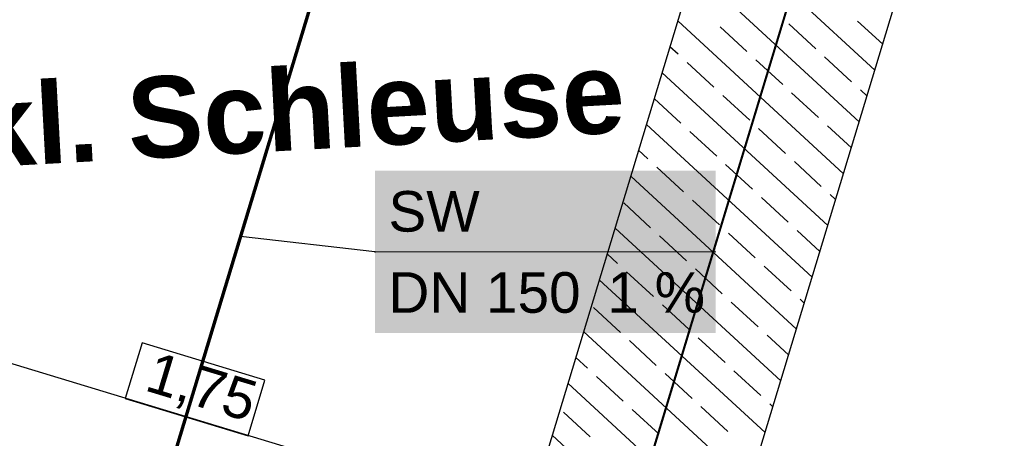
# Model space of a CAD drawing. Extents: x -779 to 790, y -208 to 633.
# Tile 162 of 232: x 96 to 145, y 334 to 355. Entities that reach past the tile are written whole.
import ezdxf
from ezdxf.lldxf.tags import DXFTag

# ---------------------------------------------------------------- set-up
doc = ezdxf.new("R2010")
doc.units = 0
doc.layers.get('0').update_dxf_attribs({"lineweight": 25})
for name, color, linetype, lineweight, true_color in [('01AFU Allgemein Bemaßung-A07F5V4RWF', 7, 'Continuous', 25, 0x848484), ('02 Raster Gebäude-A07F5V4QWF', 7, 'Continuous', 25, 0x848484), ('20 Fundament-A07F5V4OWF', 7, 'Continuous', 25, 0x848484), ('20 Räume Innen', 9, 'Continuous', 25, 0x808080), ('S_Schmutzwasser_Grundleitung', 7, 'Continuous', 70, 0x7f5f00), ('X_Mass', 150, 'Continuous', 25, 0x007fff)]:
    doc.layers.add(name, color=color, linetype=linetype, lineweight=lineweight, true_color=true_color)
doc.layers.add('02 Raster Gebäude-A07F5V53WF', color=7, linetype='Continuous', lineweight=13)
doc.styles.get("Standard").update_dxf_attribs({"font": 'arial.ttf'})
tags = doc.linetypes.add('Raster-A07F5V4TWF', pattern=[0.2, 0.1, -0.05, 0, -0.05]).pattern_tags.tags
tags[10:11] = [DXFTag(74, 4), DXFTag(75, 0), DXFTag(340, '0'), DXFTag(46, 1.0), DXFTag(50, 0.0), DXFTag(44, 0.0), DXFTag(45, 0.0)]
tags[8:9] = [DXFTag(74, 4), DXFTag(75, 0), DXFTag(340, '0'), DXFTag(46, 1.0), DXFTag(50, 0.0), DXFTag(44, 0.0), DXFTag(45, 0.0)]
tags[6:7] = [DXFTag(74, 4), DXFTag(75, 0), DXFTag(340, '0'), DXFTag(46, 1.0), DXFTag(50, 0.0), DXFTag(44, 0.0), DXFTag(45, 0.0)]
tags[4:5] = [DXFTag(74, 4), DXFTag(75, 0), DXFTag(340, '0'), DXFTag(46, 1.0), DXFTag(50, 0.0), DXFTag(44, 0.0), DXFTag(45, 0.0)]
tags = doc.linetypes.add('Raster-A07F5V57WF', pattern=[0.2, 0.1, -0.05, 0, -0.05]).pattern_tags.tags
tags[10:11] = [DXFTag(74, 4), DXFTag(75, 0), DXFTag(340, '0'), DXFTag(46, 1.0), DXFTag(50, 0.0), DXFTag(44, 0.0), DXFTag(45, 0.0)]
tags[8:9] = [DXFTag(74, 4), DXFTag(75, 0), DXFTag(340, '0'), DXFTag(46, 1.0), DXFTag(50, 0.0), DXFTag(44, 0.0), DXFTag(45, 0.0)]
tags[6:7] = [DXFTag(74, 4), DXFTag(75, 0), DXFTag(340, '0'), DXFTag(46, 1.0), DXFTag(50, 0.0), DXFTag(44, 0.0), DXFTag(45, 0.0)]
tags[4:5] = [DXFTag(74, 4), DXFTag(75, 0), DXFTag(340, '0'), DXFTag(46, 1.0), DXFTag(50, 0.0), DXFTag(44, 0.0), DXFTag(45, 0.0)]
tags = doc.linetypes.add('Wipeout_Contour-A07F5V4SWF', pattern=[1, 0, -1]).pattern_tags.tags
tags[6:7] = [DXFTag(74, 4), DXFTag(75, 0), DXFTag(340, '0'), DXFTag(46, 1.0), DXFTag(50, 0.0), DXFTag(44, 0.0), DXFTag(45, 0.0)]
tags[4:5] = [DXFTag(74, 4), DXFTag(75, 0), DXFTag(340, '0'), DXFTag(46, 1.0), DXFTag(50, 0.0), DXFTag(44, 0.0), DXFTag(45, 0.0)]

# ---------------------------------------------------------------- blocks, each defined once
blk = doc.blocks.new('Referenz-A07F5V4VWF', base_point=(-401.415, -176.34))
at = {"color": 0, "linetype": 'ByBlock', "lineweight": -2, "ltscale": 12.5}
for p, q in [((132.347, 367.46), (116.825, 316.268)), ((126.396, 313.367), (141.918, 364.558))]:
    blk.add_line(p, q, dxfattribs=at)
at = {"layer": '01AFU Allgemein Bemaßung-A07F5V4RWF', "color": 0, "lineweight": -2}
blk.add_line((87.635, 340.63), (121.132, 330.473), dxfattribs=at)
at = {"layer": '01AFU Allgemein Bemaßung-A07F5V4RWF', "color": 0, "linetype": 'Wipeout_Contour-A07F5V4SWF', "lineweight": -2, "ltscale": 1.625}
for p, q in [((102.173, 339.178), (101.344, 336.443)), ((108.235, 337.34), (102.173, 339.178)), ((107.406, 334.605), (108.235, 337.34)), ((101.344, 336.443), (107.406, 334.605))]:
    blk.add_line(p, q, dxfattribs=at)
at = {"layer": '02 Raster Gebäude-A07F5V4QWF', "color": 0, "linetype": 'Raster-A07F5V4TWF', "lineweight": -2, "ltscale": 187.5}
blk.add_line((83.707, 189.82), (144.678, 390.893), dxfattribs=at)
at = {"layer": '20 Fundament-A07F5V4OWF', "color": 0, "lineweight": -2}
for p, q in [((132.347, 367.46), (116.825, 316.268)), ((126.396, 313.367), (141.918, 364.558)), ((138.3, 352.624), (130.132, 360.155)), ((137.526, 350.072), (129.359, 357.603)), ((136.752, 347.521), (128.585, 355.052)), ((135.382, 353.682), (134.059, 354.902)), ((138.686, 353.9), (137.45, 355.039)), ((131.99, 353.544), (130.667, 354.765)), ((128.598, 353.407), (128.198, 353.776)), ((130.363, 351.78), (129.04, 353)), ((133.755, 351.917), (132.431, 353.137)), ((137.147, 352.054), (135.823, 353.275)), ((135.978, 344.969), (127.811, 352.5)), ((135.519, 350.29), (134.196, 351.51)), ((137.913, 351.348), (137.588, 351.648)), ((128.736, 350.015), (127.424, 351.224)), ((132.128, 350.152), (130.804, 351.373)), ((135.205, 342.417), (127.037, 349.949)), ((130.5, 348.388), (129.177, 349.608)), ((133.892, 348.525), (132.569, 349.746)), ((137.139, 348.796), (135.961, 349.883)), ((127.109, 348.25), (126.651, 348.673)), ((135.657, 346.898), (134.333, 348.118)), ((128.873, 346.623), (127.55, 347.844)), ((132.265, 346.761), (130.942, 347.981)), ((134.431, 339.866), (126.264, 347.397)), ((127.246, 344.859), (125.923, 346.079)), ((130.638, 344.996), (129.314, 346.216)), ((134.03, 345.133), (132.706, 346.354)), ((136.365, 346.245), (136.098, 346.491)), ((133.657, 337.314), (125.49, 344.845)), ((135.592, 343.693), (134.471, 344.727)), ((129.011, 343.231), (127.687, 344.452)), ((132.402, 343.369), (131.079, 344.589)), ((125.619, 343.094), (125.103, 343.57)), ((127.383, 341.467), (126.06, 342.687)), ((130.775, 341.604), (129.452, 342.825)), ((134.167, 341.742), (132.844, 342.962)), ((132.884, 334.763), (124.716, 342.294)), ((134.818, 341.142), (134.608, 341.335)), ((125.756, 339.702), (124.433, 340.923)), ((129.148, 339.84), (127.825, 341.06)), ((132.54, 339.977), (131.216, 341.197)), ((132.11, 332.211), (123.943, 339.742)), ((127.521, 338.075), (126.197, 339.295)), ((130.913, 338.213), (129.589, 339.433)), ((134.044, 338.59), (132.981, 339.57)), ((124.129, 337.938), (123.556, 338.467)), ((132.677, 336.585), (131.354, 337.806)), ((125.894, 336.311), (124.57, 337.531)), ((129.285, 336.448), (127.962, 337.668)), ((131.336, 329.659), (123.169, 337.191)), ((127.658, 334.683), (126.335, 335.904)), ((131.05, 334.821), (129.727, 336.041)), ((133.27, 336.038), (133.118, 336.179)), ((124.267, 334.546), (122.943, 335.766)), ((130.562, 327.108), (122.395, 334.639))]:
    blk.add_line(p, q, dxfattribs=at)
at = {"layer": '01AFU Allgemein Bemaßung-A07F5V4RWF', "color": 0, "linetype": 'ByBlock', "lineweight": -2, "ltscale": 1.625, "insert": (102.817, 338.777), "char_height": 2.00026, "attachment_point": 1, "rotation": 343.1312}
blk.add_mtext('{\\fArial;1,75}', dxfattribs=at)
blk = doc.blocks.new('Referenz-A07F5V59WF', base_point=(-759.499, -206.186))
at = {"layer": '02 Raster Gebäude-A07F5V53WF', "color": 0, "linetype": 'Raster-A07F5V57WF', "ltscale": 117.000008}
blk.add_line((83.667, 189.869), (144.624, 390.905), dxfattribs=at)
at = {"layer": '20 Räume Innen', "color": 0, "linetype": 'Continuous', "lineweight": -2, "ltscale": 225.000015, "char_height": 3.99976, "attachment_point": 1, "rotation": 3.1327}
for s, insert in [('{\\fArial|b1|i0;Schleuse}', (101.337, 352.223)), ('{\\fArial|b1|i0;inkl.}', (88.744, 351.534))]:
    blk.add_mtext(s, dxfattribs=dict(at, insert=insert))

msp = doc.modelspace()

# ---------------------------------------------------------------- linework, layer by layer
at = {"layer": 'S_Schmutzwasser_Grundleitung'}
msp.add_line((120.986, 390.48), (102.523, 329.592), dxfattribs=at)
at = {"layer": 'X_Mass'}
for p, q in [((113.653, 343.667), (107.024, 344.434)), ((113.644, 343.67), (113.643, 343.669)), ((113.643, 343.669), (113.643, 343.668)), ((113.643, 343.668), (113.643, 343.667)), ((113.643, 343.667), (113.643, 343.665)), ((113.643, 343.665), (113.643, 343.664)), ((113.643, 343.664), (113.644, 343.663)), ((113.645, 343.673), (113.644, 343.672)), ((113.644, 343.672), (113.644, 343.67)), ((113.644, 343.663), (113.644, 343.662)), ((113.644, 343.662), (113.645, 343.66)), ((113.646, 343.674), (113.645, 343.673)), ((113.645, 343.66), (113.646, 343.659)), ((113.647, 343.674), (113.646, 343.674)), ((113.646, 343.659), (113.647, 343.659)), ((113.648, 343.675), (113.647, 343.674)), ((113.647, 343.659), (113.648, 343.658)), ((113.649, 343.676), (113.648, 343.675)), ((113.648, 343.658), (113.649, 343.657)), ((113.651, 343.676), (113.649, 343.676)), ((113.649, 343.657), (113.651, 343.657)), ((113.652, 343.676), (113.651, 343.676)), ((113.651, 343.657), (113.652, 343.657)), ((113.653, 343.677), (113.652, 343.676)), ((113.652, 343.657), (113.653, 343.657)), ((113.654, 343.676), (113.653, 343.677)), ((113.653, 343.657), (113.654, 343.657)), ((113.656, 343.676), (113.654, 343.676)), ((113.654, 343.657), (113.656, 343.657)), ((113.657, 343.676), (113.656, 343.676)), ((113.656, 343.657), (113.657, 343.657)), ((113.658, 343.675), (113.657, 343.676)), ((113.657, 343.657), (113.658, 343.658)), ((113.659, 343.674), (113.658, 343.675)), ((113.658, 343.658), (113.659, 343.659)), ((113.66, 343.674), (113.659, 343.674)), ((113.659, 343.659), (113.66, 343.659)), ((113.661, 343.673), (113.66, 343.674)), ((113.66, 343.659), (113.661, 343.66)), ((113.662, 343.672), (113.661, 343.673)), ((113.661, 343.66), (113.662, 343.662)), ((113.662, 343.67), (113.662, 343.672)), ((113.663, 343.669), (113.662, 343.67)), ((113.662, 343.663), (113.663, 343.664)), ((113.662, 343.662), (113.662, 343.663)), ((113.663, 343.668), (113.663, 343.669)), ((113.663, 343.667), (113.663, 343.668)), ((113.663, 343.665), (113.663, 343.667)), ((113.663, 343.664), (113.663, 343.665))]:
    msp.add_line(p, q, dxfattribs=at)
at = {"layer": 'X_Mass', "lineweight": 18}
msp.add_line((113.653, 343.667), (130.452, 343.667), dxfattribs=at)
at = {"layer": 'X_Mass', "color": 7, "true_color": 0xffffff}
for points in [[(113.653, 339.667), (130.452, 339.667), (113.653, 347.667)], [(130.452, 339.667), (113.653, 347.667), (130.452, 347.667)]]:
    msp.add_solid(points, dxfattribs=at)

# ---------------------------------------------------------------- block references
at = {"color": 8, "lineweight": 25, "ltscale": 1250, "true_color": 0x808080}
msp.add_blockref('Referenz-A07F5V59WF', (-759.499, -206.186), dxfattribs=at)
at = {"color": 8, "lineweight": 25, "ltscale": 12.5, "true_color": 0x808080}
msp.add_blockref('Referenz-A07F5V4VWF', (-401.415, -176.34), dxfattribs=at)

# ---------------------------------------------------------------- texts
at = {"layer": 'X_Mass', "char_height": 2, "attachment_point": 1}
for s, insert in [('{\\fArial;SW}', (114.32, 346.667)), ('{\\fArial;DN 150}', (114.32, 342.667)), ('{\\fArial;1 %}', (125.113, 342.667))]:
    msp.add_mtext(s, dxfattribs=dict(at, insert=insert))

doc.saveas('drawing.dxf')
